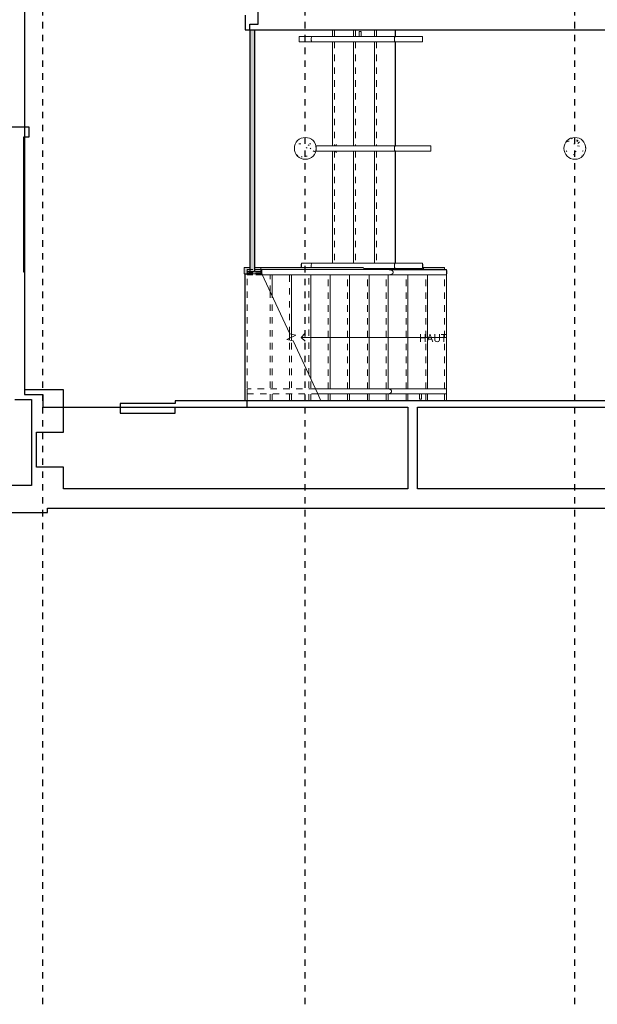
# Model space of a CAD drawing. Header units: metres. Extents: x -27.7 to 22.8, y -37.3 to -3.8.
# Tile 5 of 11: x -5.7 to 3.3, y -37.3 to -22. Entities that reach past the tile are written whole.
import ezdxf

# ---------------------------------------------------------------- set-up
doc = ezdxf.new("R2010")
doc.units = ezdxf.units.M
doc.linetypes.add('Ligne de quadrillage', pattern=[0.022225, 0.0127, -0.003175, 0.003175, -0.003175])
doc.linetypes.add('Tiret', pattern=[0.0025, 0.00125, -0.00125])
for name, color, linetype, lineweight in [('A-FLOR', 250, 'Continuous', 25), ('A-FLOR-HRAL', 250, 'Continuous', 18), ('A-FLOR-HRAL-MBND', 250, 'Tiret', 18), ('A-FLOR-MCUT', 250, 'Continuous', 25), ('A-WALL', 250, 'Continuous', 25), ('A-WALL-PATT', 250, 'Continuous', 25), ('I-WALL', 250, 'Continuous', 25), ('S-COLS', 250, 'Continuous', 18), ('S-GRID', 250, 'Continuous', 30), ('S-STRS', 250, 'Continuous', 18), ('S-STRS-ANNO', 250, 'Continuous', 18), ('S-STRS-IDEN', 250, 'Continuous', 18), ('S-STRS-MBND', 250, 'Tiret', 18)]:
    doc.layers.add(name, color=color, linetype=linetype, lineweight=lineweight)
doc.styles.add('Trebuchet MS', font='trebuc.ttf', dxfattribs={"height": 0.125})

# ---------------------------------------------------------------- blocks, each defined once
blk = doc.blocks.new('Poteau béton - Arrondi - 340-V3-SS2')
at = {"layer": 'S-COLS'}
h = blk.add_hatch(dxfattribs=at)
h.set_pattern_fill('FP_6', color=256, style=0, pattern_type=2)
h.set_pattern_definition([(50, (1.229, 24.016), (0.3647987, -0.031967), [0.038, -0.419]), (355, (1.229, 24.016), (-0.070921, 0.382637), [0.03, -0.335]), (100.451, (1.259, 24.013), (0.294358, 0.3502047), [0.032, -0.356]), (46.184, (1.229, 24.118), (0.542072, -0.083569), [0.057, -0.629]), (96.636, (1.274, 24.111), (0.474956, 0.495204), [0.049, -0.534]), (351.184, (1.229, 24.118), (0.47449, 0.495128), [0.046, -0.503]), (21, (1.28, 24.092), (0.3035623, -0.204817), [0.038, -0.419]), (326, (1.28, 24.092), (0.1234774, 0.369045), [0.03, -0.335]), (71.451, (1.305, 24.075), (0.427234, 0.1635883), [0.032, -0.356]), (37.5, (1.229, 24.016), (0.0065432, 0.1688822), [0.017, -0.314, 0.017, -0.324, -0.337]), (37.5, (1.229, 24.016), (0.0065432, 0.1688822), [-0.672, 0.017, -0.32]), (7.5, (1.229, 24.016), (0.1340145, 0.2002052), [0.017, -0.177, 0.017, -0.307, -0.128]), (7.5, (1.229, 24.016), (0.1340145, 0.2002052), [-0.518, 0.017, -0.112]), (327.5, (1.116, 24.016), (0.2712697, -0.0115642), [0.017, -0.11, 0.017, -0.379, -0.526]), (327.5, (1.116, 24.016), (0.2712697, -0.0115642), [-0.523, 0.017, -0.509]), (317.5, (1.065, 24.016), (0.2964495, 0.0511634), [0.017, -0.148, 0.017, -0.246, -0.373]), (317.5, (1.065, 24.016), (0.2964495, 0.0511634), [-0.428, 0.017, -0.357])])
h.paths.add_polyline_path([(0, -0.17), (0.044, -0.164), (0.085, -0.147), (0.12, -0.12), (0.147, -0.085), (0.164, -0.044), (0.17, 0), (0.164, 0.044), (0.147, 0.085), (0.12, 0.12), (0.084, 0.148), (0.044, 0.164), (0, 0.17), (-0.044, 0.164), (-0.085, 0.147), (-0.12, 0.12), (-0.147, 0.085), (-0.164, 0.044), (-0.17, 0), (-0.164, -0.044), (-0.147, -0.085), (-0.12, -0.12), (-0.085, -0.147), (-0.044, -0.164)])
for start, end in [(360, 180), (180, 360)]:
    blk.add_arc((0, 0), 0.17, start, end, dxfattribs=at)
blk = doc.blocks.new('Garde-corps - 50 x 12mm-V11-SS2')
at = {"layer": 'A-FLOR-HRAL'}
for p, q in [((-0.025, 0.002), (-0.025, 0.006)), ((-0.025, 0.006), (0.025, 0.006)), ((0.025, 0.006), (0.025, 0.002))]:
    blk.add_line(p, q, dxfattribs=at)
blk = doc.blocks.new('Garde-corps - 50 x 12mm-354303-SS2')
at = {"layer": 'A-FLOR-HRAL'}
for p, q in [((-0.025, -0.006), (-0.025, -0.002)), ((-0.025, -0.006), (0.025, -0.006)), ((0.025, -0.002), (0.025, -0.006))]:
    blk.add_line(p, q, dxfattribs=at)
blk = doc.blocks.new('Garde-corps - Garde-corps-447450-SS2')
at = {"rotation": 89.99999999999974}
for name, p in [('Garde-corps - 50 x 12mm-V11-SS2', (-1.287, -25.845)), ('Garde-corps - 50 x 12mm-354303-SS2', (0.596, -25.845))]:
    blk.add_blockref(name, p, dxfattribs=at)
blk = doc.blocks.new('Type de main courante - Main courante_Interne_-447554-SS2')
at = {"layer": 'A-FLOR-HRAL'}
for p, q in [((-1.129, -22.275), (-1.323, -22.275)), ((-1.323, -22.355), (-1.129, -22.355)), ((0.169, -22.275), (-1.129, -22.275)), ((-1.129, -22.355), (0.169, -22.355)), ((0.598, -22.275), (0.169, -22.275)), ((0.169, -22.355), (0.598, -22.355))]:
    blk.add_line(p, q, dxfattribs=at)
at = {"layer": 'A-FLOR-HRAL', "flags": 128}
for points in [[(-1.323, -22.315), (-1.323, -22.306), (-1.323, -22.298), (-1.323, -22.29), (-1.323, -22.284), (-1.323, -22.279), (-1.323, -22.276), (-1.323, -22.275)], [(-1.323, -22.355), (-1.323, -22.354), (-1.323, -22.351), (-1.323, -22.347), (-1.323, -22.34), (-1.323, -22.333), (-1.323, -22.324), (-1.323, -22.315)], [(0.598, -22.275), (0.598, -22.276), (0.598, -22.279), (0.598, -22.284), (0.598, -22.29), (0.598, -22.298), (0.598, -22.306), (0.598, -22.315)], [(0.598, -22.315), (0.598, -22.324), (0.598, -22.333), (0.598, -22.34), (0.598, -22.347), (0.598, -22.351), (0.598, -22.354), (0.598, -22.355)]]:
    blk.add_lwpolyline(points, dxfattribs=at)
at = {"layer": 'A-FLOR-HRAL'}
for points, knots in [([(-1.136, -22.315), (-1.136, -22.309), (-1.136, -22.297), (-1.134, -22.284), (-1.131, -22.277), (-1.13, -22.275), (-1.129, -22.275)], [0, 0, 0, 0, 0.285714, 0.571429, 0.785714, 1, 1, 1, 1]), ([(-1.129, -22.355), (-1.13, -22.355), (-1.131, -22.355), (-1.133, -22.351), (-1.135, -22.342), (-1.136, -22.329), (-1.136, -22.32), (-1.136, -22.315)], [0, 0, 0, 0, 0.142857, 0.285714, 0.571429, 0.785714, 1, 1, 1, 1]), ([(0.162, -22.315), (0.162, -22.309), (0.162, -22.297), (0.164, -22.284), (0.166, -22.277), (0.168, -22.275), (0.169, -22.275)], [0, 0, 0, 0, 0.285714, 0.571429, 0.785714, 1, 1, 1, 1]), ([(0.169, -22.355), (0.168, -22.355), (0.167, -22.355), (0.165, -22.351), (0.163, -22.342), (0.162, -22.329), (0.162, -22.32), (0.162, -22.315)], [0, 0, 0, 0, 0.142857, 0.285714, 0.571429, 0.785714, 1, 1, 1, 1])]:
    blk.add_open_spline(points, degree=3, knots=knots, dxfattribs=at)
blk = doc.blocks.new('Type de main courante - Main courante_Interne_-V12-SS2')
at = {"layer": 'A-FLOR-HRAL'}
for p, q in [((-1.323, -22.275), (-1.323, -22.275)), ((-1.323, -22.275), (-1.129, -22.275)), ((-1.323, -22.355), (-1.323, -22.356)), ((-1.323, -22.356), (-1.129, -22.356)), ((-1.129, -22.275), (0.169, -22.275)), ((-1.129, -22.356), (0.169, -22.356)), ((0.169, -22.275), (0.598, -22.275)), ((0.169, -22.356), (0.598, -22.356)), ((0.598, -22.275), (0.598, -22.275)), ((0.598, -22.355), (0.598, -22.356))]:
    blk.add_line(p, q, dxfattribs=at)
blk = doc.blocks.new('Support - Support mur - Support - Support mur-348790-SS2')
at = {"layer": 'A-FLOR-HRAL'}
for p, q in [((-0.015, 0.041), (-0.015, 0.121)), ((-0.015, 0.121), (0.015, 0.121)), ((0.015, 0.121), (0.015, 0.041))]:
    blk.add_line(p, q, dxfattribs=at)
blk = doc.blocks.new('Garde-corps - 50 x 12mm-608193-SS2')
at = {"layer": 'A-FLOR-HRAL'}
for p, q in [((-0.025, 0.002), (-0.025, 0.006)), ((-0.025, 0.006), (0.025, 0.006)), ((0.025, 0.006), (0.025, 0.002))]:
    blk.add_line(p, q, dxfattribs=at)
blk = doc.blocks.new('Garde-corps - Garde-corps-448142-SS2')
at = {"layer": 'A-FLOR-HRAL'}
for p, q in [((-1.906, -25.935), (-1.906, -25.955)), ((-1.906, -25.935), (-1.906, -25.955)), ((-1.903, -25.935), (-1.906, -25.935)), ((-1.901, -25.955), (-1.906, -25.955))]:
    blk.add_line(p, q, dxfattribs=at)
at = {"layer": 'A-FLOR-HRAL-MBND'}
for p, q in [((-2.133, -25.955), (-2.133, -25.935)), ((-2.046, -25.935), (-2.133, -25.935)), ((-2.133, -25.955), (-2.133, -25.935)), ((-2.046, -25.935), (-2.133, -25.935)), ((-2.046, -25.955), (-2.133, -25.955)), ((-2.046, -25.955), (-2.133, -25.955)), ((-1.906, -25.935), (-2.046, -25.935)), ((-1.906, -25.935), (-2.046, -25.935)), ((-1.906, -25.955), (-2.046, -25.955)), ((-1.906, -25.955), (-2.046, -25.955))]:
    blk.add_line(p, q, dxfattribs=at)
at = {"extrusion": (0, 0, -1), "zscale": -1, "rotation": 90.00000000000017}
blk.add_blockref('Garde-corps - 50 x 12mm-608193-SS2', (-0.969, -25.945), dxfattribs=at)
blk = doc.blocks.new('Type de traverse haute - Traverse haute_Interne_-448152-SS2')
at = {"layer": 'A-FLOR-HRAL'}
for p, q in [((0.971, -25.906), (0.078, -25.906)), ((0.078, -25.986), (0.971, -25.986))]:
    blk.add_line(p, q, dxfattribs=at)
for points, knots in [([(0.14, -25.946), (0.14, -25.944), (0.14, -25.941), (0.139, -25.937), (0.138, -25.935), (0.136, -25.932), (0.135, -25.93), (0.133, -25.928), (0.132, -25.926), (0.131, -25.925), (0.129, -25.923), (0.127, -25.921), (0.125, -25.919), (0.122, -25.918), (0.12, -25.916), (0.117, -25.915), (0.115, -25.914), (0.112, -25.912), (0.108, -25.911), (0.104, -25.91), (0.1, -25.908), (0.091, -25.907), (0.084, -25.906), (0.078, -25.906)], [0, 0, 0, 0, 0.071429, 0.107143, 0.142857, 0.178571, 0.214286, 0.25, 0.267857, 0.285714, 0.321429, 0.357143, 0.392857, 0.428571, 0.464286, 0.5, 0.535714, 0.571429, 0.625, 0.678571, 0.732143, 0.785714, 1, 1, 1, 1]), ([(0.971, -25.906), (0.971, -25.906), (0.971, -25.907), (0.971, -25.91), (0.971, -25.914), (0.971, -25.922), (0.971, -25.931), (0.971, -25.939), (0.971, -25.944), (0.971, -25.946)], [0, 0, 0, 0, 0.142857, 0.285714, 0.428571, 0.571429, 0.785714, 0.892857, 1, 1, 1, 1]), ([(0.078, -25.986), (0.083, -25.986), (0.089, -25.985), (0.098, -25.984), (0.104, -25.982), (0.108, -25.981), (0.111, -25.98), (0.114, -25.979), (0.117, -25.977), (0.12, -25.975), (0.123, -25.974), (0.125, -25.972), (0.127, -25.971), (0.128, -25.969), (0.13, -25.968), (0.131, -25.967), (0.133, -25.965), (0.135, -25.962), (0.137, -25.959), (0.138, -25.957), (0.138, -25.955), (0.14, -25.952), (0.14, -25.948), (0.14, -25.946)], [0, 0, 0, 0, 0.166667, 0.25, 0.333333, 0.375, 0.416667, 0.458333, 0.5, 0.541667, 0.583333, 0.625, 0.645833, 0.666667, 0.6875, 0.708333, 0.75, 0.791667, 0.833333, 0.854167, 0.875, 0.916667, 1, 1, 1, 1]), ([(0.971, -25.946), (0.971, -25.949), (0.971, -25.955), (0.971, -25.963), (0.971, -25.971), (0.971, -25.979), (0.971, -25.983), (0.971, -25.986), (0.971, -25.986), (0.971, -25.986)], [0, 0, 0, 0, 0.142857, 0.285714, 0.428571, 0.571429, 0.785714, 0.892857, 1, 1, 1, 1])]:
    blk.add_open_spline(points, degree=3, knots=knots, dxfattribs=at)
blk = doc.blocks.new('Type de traverse haute - Traverse haute_Interne_-V13-SS2')
at = {"layer": 'A-FLOR-HRAL', "linetype": 'Tiret'}
for p, q in [((-2.133, -25.987), (-2.133, -25.905)), ((-2.046, -25.905), (-2.133, -25.905)), ((-1.906, -25.905), (-2.046, -25.905)), ((-2.046, -25.987), (-2.133, -25.987)), ((-1.898, -25.987), (-2.046, -25.987))]:
    blk.add_line(p, q, dxfattribs=at)
at = {"layer": 'A-FLOR-HRAL'}
for p, q in [((-1.906, -25.905), (-1.906, -25.971)), ((0.971, -25.905), (-1.906, -25.905)), ((0.971, -25.906), (0.971, -25.905)), ((-1.906, -25.971), (-1.898, -25.987)), ((0.971, -25.987), (-1.898, -25.987)), ((0.971, -25.987), (0.971, -25.986))]:
    blk.add_line(p, q, dxfattribs=at)
blk = doc.blocks.new('Type de main courante - Main courante_Interne_-448468-SS2')
at = {"layer": 'A-FLOR-HRAL'}
for p, q in [((0.971, -27.76), (0.052, -27.76)), ((0.052, -27.84), (0.971, -27.84))]:
    blk.add_line(p, q, dxfattribs=at)
for points, knots in [([(0.115, -27.8), (0.115, -27.798), (0.115, -27.795), (0.114, -27.792), (0.113, -27.789), (0.112, -27.786), (0.11, -27.784), (0.108, -27.782), (0.107, -27.78), (0.106, -27.779), (0.104, -27.777), (0.102, -27.775), (0.099, -27.774), (0.097, -27.772), (0.094, -27.77), (0.092, -27.769), (0.089, -27.768), (0.086, -27.766), (0.082, -27.765), (0.078, -27.764), (0.074, -27.763), (0.065, -27.761), (0.058, -27.76), (0.052, -27.76)], [0, 0, 0, 0, 0.071429, 0.107143, 0.142857, 0.178571, 0.214286, 0.25, 0.267857, 0.285714, 0.321429, 0.357143, 0.392857, 0.428571, 0.464286, 0.5, 0.535714, 0.571429, 0.625, 0.678571, 0.732143, 0.785714, 1, 1, 1, 1]), ([(0.052, -27.84), (0.057, -27.84), (0.063, -27.84), (0.072, -27.838), (0.078, -27.837), (0.082, -27.835), (0.086, -27.834), (0.089, -27.833), (0.092, -27.831), (0.095, -27.83), (0.098, -27.828), (0.1, -27.826), (0.102, -27.825), (0.103, -27.824), (0.104, -27.823), (0.106, -27.821), (0.108, -27.819), (0.11, -27.817), (0.111, -27.815), (0.112, -27.813), (0.113, -27.812), (0.114, -27.81), (0.115, -27.806), (0.115, -27.803), (0.115, -27.8)], [0, 0, 0, 0, 0.166667, 0.25, 0.333333, 0.375, 0.416667, 0.458333, 0.5, 0.541667, 0.583333, 0.625, 0.645833, 0.666667, 0.6875, 0.708333, 0.75, 0.791667, 0.8125, 0.833333, 0.854167, 0.875, 0.916667, 1, 1, 1, 1]), ([(0.971, -27.76), (0.971, -27.76), (0.971, -27.761), (0.971, -27.764), (0.971, -27.769), (0.971, -27.776), (0.971, -27.785), (0.971, -27.794), (0.971, -27.798), (0.971, -27.8)], [0, 0, 0, 0, 0.142857, 0.285714, 0.428571, 0.571429, 0.785714, 0.892857, 1, 1, 1, 1]), ([(0.971, -27.8), (0.971, -27.803), (0.971, -27.809), (0.971, -27.818), (0.971, -27.825), (0.971, -27.833), (0.971, -27.838), (0.971, -27.84), (0.971, -27.84), (0.971, -27.84)], [0, 0, 0, 0, 0.142857, 0.285714, 0.428571, 0.571429, 0.785714, 0.892857, 1, 1, 1, 1])]:
    blk.add_open_spline(points, degree=3, knots=knots, dxfattribs=at)
blk = doc.blocks.new('Type de main courante - Main courante_Interne_-V14-SS2')
at = {"layer": 'A-FLOR-HRAL', "linetype": 'Tiret'}
for p, q in [((-2.134, -27.841), (-2.134, -27.76)), ((-1.072, -27.76), (-2.134, -27.76)), ((-1.034, -27.841), (-2.134, -27.841))]:
    blk.add_line(p, q, dxfattribs=at)
at = {"layer": 'A-FLOR-HRAL'}
for p, q in [((-1.072, -27.76), (-1.034, -27.841)), ((0.971, -27.76), (-1.072, -27.76)), ((0.971, -27.841), (-1.034, -27.841)), ((0.971, -27.76), (0.971, -27.76)), ((0.971, -27.841), (0.971, -27.84))]:
    blk.add_line(p, q, dxfattribs=at)
blk = doc.blocks.new('Type de traverse haute - Traverse haute_Interne_-448528-SS2')
at = {"layer": 'A-FLOR-HRAL'}
for p, q in [((-1.129, -25.806), (-1.289, -25.806)), ((0.169, -25.806), (-1.129, -25.806)), ((-0.322, -25.886), (0.169, -25.886)), ((0.598, -25.806), (0.169, -25.806)), ((0.169, -25.886), (0.598, -25.886))]:
    blk.add_line(p, q, dxfattribs=at)
at = {"layer": 'A-FLOR-HRAL', "flags": 128}
for points in [[(-1.289, -25.846), (-1.289, -25.837), (-1.289, -25.829), (-1.289, -25.821), (-1.289, -25.815), (-1.289, -25.81), (-1.289, -25.807), (-1.289, -25.806)], [(-1.289, -25.871), (-1.289, -25.863), (-1.289, -25.855), (-1.289, -25.846)], [(0.598, -25.806), (0.598, -25.807), (0.598, -25.81), (0.598, -25.815), (0.598, -25.821), (0.598, -25.829), (0.598, -25.837), (0.598, -25.846)], [(0.598, -25.846), (0.598, -25.855), (0.598, -25.863), (0.598, -25.871), (0.598, -25.877), (0.598, -25.882), (0.598, -25.885), (0.598, -25.886)]]:
    blk.add_lwpolyline(points, dxfattribs=at)
at = {"layer": 'A-FLOR-HRAL'}
for points, knots in [([(-1.136, -25.846), (-1.136, -25.84), (-1.136, -25.828), (-1.134, -25.815), (-1.131, -25.807), (-1.13, -25.806), (-1.129, -25.806)], [0, 0, 0, 0, 0.285714, 0.571429, 0.785714, 1, 1, 1, 1]), ([(-1.135, -25.871), (-1.135, -25.867), (-1.136, -25.859), (-1.136, -25.85), (-1.136, -25.846)], [0.5742319, 0.5742319, 0.5742319, 0.5742319, 0.7857143, 1, 1, 1, 1]), ([(0.162, -25.846), (0.162, -25.84), (0.162, -25.828), (0.164, -25.815), (0.166, -25.807), (0.168, -25.806), (0.169, -25.806)], [0, 0, 0, 0, 0.285714, 0.571429, 0.785714, 1, 1, 1, 1]), ([(0.169, -25.886), (0.168, -25.886), (0.167, -25.885), (0.165, -25.881), (0.163, -25.873), (0.162, -25.859), (0.162, -25.85), (0.162, -25.846)], [0, 0, 0, 0, 0.142857, 0.285714, 0.571429, 0.785714, 1, 1, 1, 1])]:
    blk.add_open_spline(points, degree=3, knots=knots, dxfattribs=at)
blk = doc.blocks.new('Type de traverse haute - Traverse haute_Interne_-V15-SS2')
at = {"layer": 'A-FLOR-HRAL'}
for p, q in [((-1.289, -25.805), (-1.289, -25.806)), ((-1.289, -25.805), (-1.129, -25.805)), ((-1.129, -25.805), (0.169, -25.805)), ((-0.297, -25.887), (0.169, -25.887)), ((0.169, -25.805), (0.598, -25.805)), ((0.169, -25.887), (0.598, -25.887)), ((0.598, -25.805), (0.598, -25.806)), ((0.598, -25.886), (0.598, -25.887))]:
    blk.add_line(p, q, dxfattribs=at)
blk = doc.blocks.new('Type de traverse haute - Traverse haute_Interne_-448648-SS2')
at = {"layer": 'A-FLOR-HRAL'}
for p, q in [((0.169, -23.977), (-1.059, -23.977)), ((-1.059, -24.057), (0.169, -24.057)), ((0.725, -23.977), (0.169, -23.977)), ((0.169, -24.057), (0.725, -24.057))]:
    blk.add_line(p, q, dxfattribs=at)
at = {"layer": 'A-FLOR-HRAL', "flags": 128}
for points in [[(0.725, -23.977), (0.725, -23.978), (0.725, -23.98), (0.725, -23.985), (0.725, -23.992), (0.725, -23.999), (0.725, -24.008), (0.725, -24.017)], [(0.725, -24.017), (0.725, -24.025), (0.725, -24.034), (0.725, -24.041), (0.725, -24.048), (0.725, -24.053), (0.725, -24.056), (0.725, -24.057)]]:
    blk.add_lwpolyline(points, dxfattribs=at)
at = {"layer": 'A-FLOR-HRAL'}
for points, knots in [([(-1.059, -24.017), (-1.059, -24.013), (-1.059, -24.008), (-1.059, -23.999), (-1.059, -23.991), (-1.059, -23.984), (-1.059, -23.979), (-1.059, -23.977), (-1.059, -23.977), (-1.059, -23.977)], [0, 0, 0, 0, 0.142857, 0.285714, 0.428571, 0.571429, 0.785714, 0.892857, 1, 1, 1, 1]), ([(-1.059, -24.057), (-1.059, -24.057), (-1.059, -24.056), (-1.059, -24.053), (-1.059, -24.048), (-1.059, -24.041), (-1.059, -24.032), (-1.059, -24.023), (-1.059, -24.019), (-1.059, -24.017)], [0, 0, 0, 0, 0.142857, 0.285714, 0.428571, 0.571429, 0.785714, 0.892857, 1, 1, 1, 1]), ([(0.162, -24.017), (0.162, -24.011), (0.162, -23.999), (0.164, -23.985), (0.166, -23.978), (0.168, -23.977), (0.169, -23.977)], [0, 0, 0, 0, 0.285714, 0.571429, 0.785714, 1, 1, 1, 1]), ([(0.169, -24.057), (0.168, -24.057), (0.167, -24.056), (0.165, -24.052), (0.163, -24.043), (0.162, -24.03), (0.162, -24.021), (0.162, -24.017)], [0, 0, 0, 0, 0.142857, 0.285714, 0.571429, 0.785714, 1, 1, 1, 1])]:
    blk.add_open_spline(points, degree=3, knots=knots, dxfattribs=at)
blk = doc.blocks.new('Type de traverse haute - Traverse haute_Interne_-V17-SS2')
at = {"layer": 'A-FLOR-HRAL'}
for p, q in [((-1.059, -23.976), (-1.059, -23.977)), ((-1.059, -23.976), (0.169, -23.976)), ((-1.059, -24.057), (-1.059, -24.057)), ((-1.059, -24.057), (0.169, -24.057)), ((0.169, -23.976), (0.725, -23.976)), ((0.169, -24.057), (0.725, -24.057)), ((0.725, -23.976), (0.725, -23.977)), ((0.725, -24.057), (0.725, -24.057))]:
    blk.add_line(p, q, dxfattribs=at)
blk = doc.blocks.new('limon 7 - limon 7-608426-SS2')
at = {"layer": 'S-STRS'}
for points in [[(-2.018, -25.971), (-1.921, -25.971), (-1.921, -25.871), (-2.018, -25.871), (-2.018, -25.934), (-2.093, -25.934), (-2.093, -25.871), (-2.183, -25.871), (-2.183, -25.971), (-2.093, -25.971)], [(-1.9, -25.971), (-1.901, -25.955), (-1.906, -25.955), (-1.906, -25.935), (-1.903, -25.935), (-1.906, -25.905), (0.61, -25.905), (0.61, -25.871), (0.598, -25.871), (0.598, -25.887), (-0.296, -25.886), (-0.297, -25.886), (-0.303, -25.885), (-0.309, -25.883), (-0.314, -25.879), (-0.319, -25.874), (-0.321, -25.871), (-1.921, -25.871), (-1.921, -25.971), (-1.906, -25.971)], [(0.61, -25.905), (0.941, -25.905), (0.941, -25.871), (0.61, -25.871)]]:
    blk.add_hatch(color=256, dxfattribs=at).paths.add_polyline_path(points)
for p, q in [((-2.093, -25.871), (-2.183, -25.871)), ((-2.183, -25.871), (-2.183, -25.971)), ((-1.921, -25.871), (-2.018, -25.871)), ((-1.921, -25.971), (-1.921, -25.871)), ((-1.921, -25.871), (-0.322, -25.871)), ((0.598, -25.871), (0.61, -25.871)), ((0.61, -25.871), (0.941, -25.871)), ((0.61, -25.905), (0.61, -25.871)), ((0.941, -25.905), (0.941, -25.871)), ((-2.183, -25.971), (-1.921, -25.971)), ((-1.906, -25.971), (-1.921, -25.971))]:
    blk.add_line(p, q, dxfattribs=at)

msp = doc.modelspace()

# ---------------------------------------------------------------- hatches: boundary and pattern name
at = {"layer": 'A-WALL-PATT'}
msp.add_hatch(color=256, dxfattribs=at).paths.add_polyline_path([(-2.018, -25.934), (-2.018, -22.169), (-2.093, -22.169), (-2.093, -25.934)])
at = {"layer": 'S-COLS'}
h = msp.add_hatch(dxfattribs=at)
h.set_pattern_fill('FP_1', color=256, style=0, pattern_type=2)
h.set_pattern_definition([(50, (0, 0), (0.3647987, -0.031967), [0.038, -0.419]), (355, (0, 0), (-0.070921, 0.382637), [0.03, -0.335]), (100.451, (0.03, -0.003), (0.294358, 0.3502047), [0.032, -0.356]), (46.184, (0, 0.102), (0.542072, -0.083569), [0.057, -0.629]), (96.636, (0.045, 0.095), (0.474956, 0.495204), [0.049, -0.534]), (351.184, (0, 0.102), (0.47449, 0.495128), [0.046, -0.503]), (21, (0.051, 0.076), (0.3035623, -0.204817), [0.038, -0.419]), (326, (0.051, 0.076), (0.1234774, 0.369045), [0.03, -0.335]), (71.451, (0.076, 0.059), (0.427234, 0.1635883), [0.032, -0.356]), (37.5, (0, 0), (0.0065432, 0.1688822), [0.017, -0.314, 0.017, -0.324, -0.337]), (37.5, (0, 0), (0.0065432, 0.1688822), [-0.672, 0.017, -0.32]), (7.5, (0, 0), (0.1340145, 0.2002052), [0.017, -0.177, 0.017, -0.307, -0.128]), (7.5, (0, 0), (0.1340145, 0.2002052), [-0.518, 0.017, -0.112]), (327.5, (-0.113, 0), (0.2712697, -0.0115642), [0.017, -0.11, 0.017, -0.379, -0.526]), (327.5, (-0.113, 0), (0.2712697, -0.0115642), [-0.523, 0.017, -0.509]), (317.5, (-0.164, 0), (0.2964495, 0.0511634), [0.017, -0.148, 0.017, -0.246, -0.373]), (317.5, (-0.164, 0), (0.2964495, 0.0511634), [-0.428, 0.017, -0.357])])
h.paths.add_polyline_path([(2.971, -24.186), (3.015, -24.18), (3.056, -24.163), (3.091, -24.136), (3.118, -24.101), (3.135, -24.06), (3.141, -24.016), (3.135, -23.972), (3.118, -23.931), (3.091, -23.896), (3.056, -23.869), (3.015, -23.852), (2.971, -23.846), (2.927, -23.852), (2.886, -23.869), (2.851, -23.896), (2.824, -23.931), (2.807, -23.972), (2.801, -24.016), (2.807, -24.06), (2.824, -24.101), (2.851, -24.136), (2.886, -24.163), (2.927, -24.18)])

# ---------------------------------------------------------------- linework, layer by layer
at = {"layer": 'A-FLOR'}
for p, q in [((-5.602, -19.998), (-5.602, -25.946)), ((-1.961, -22.079), (-1.961, -20.095)), ((-2.093, -22.169), (-2.093, -22.079)), ((-2.093, -22.079), (-1.961, -22.079)), ((0.169, -22.169), (0.169, -22.275)), ((0.169, -22.356), (0.169, -23.976)), ((0.169, -24.057), (0.169, -25.805)), ((-2.164, -27.946), (-2.164, -25.971)), ((-2.164, -25.971), (-2.093, -25.971)), ((-2.093, -25.971), (-2.093, -25.934)), ((-5.602, -27.775), (-5.602, -27.85)), ((-5.602, -27.85), (-5.32, -27.85)), ((-5.32, -27.85), (-5.32, -28.046)), ((-5.32, -28.046), (-2.134, -28.046)), ((-2.134, -28.046), (-2.134, -27.946))]:
    msp.add_line(p, q, dxfattribs=at)
at = {"layer": 'A-FLOR-MCUT'}
msp.add_line((-5.602, -25.946), (-5.602, -27.775), dxfattribs=at)
at = {"layer": 'A-WALL'}
for p, q in [((-5.495, -29.268), (-12.932, -29.268)), ((0.37, -29.318), (-4.995, -29.318)), ((12.159, -29.318), (0.52, -29.318)), ((-13.485, -29.688), (-5.245, -29.688)), ((-5.245, -29.618), (18.605, -29.618)), ((-5.245, -29.688), (-5.245, -29.618))]:
    msp.add_line(p, q, dxfattribs=at)
at = {"layer": 'I-WALL'}
for p, q in [((-2.168, -21.939), (-2.168, -22.169)), ((-2.168, -22.169), (11.302, -22.169)), ((-2.093, -22.169), (-2.093, -25.934)), ((-2.018, -22.169), (-2.018, -25.934)), ((-5.532, -23.685), (-7.004, -23.685)), ((-5.532, -23.835), (-5.532, -23.685)), ((-5.612, -23.835), (-5.532, -23.835)), ((-5.612, -25.946), (-5.612, -23.835)), ((-5.602, -25.946), (-5.612, -25.946)), ((-2.093, -25.934), (-2.018, -25.934)), ((-4.995, -27.775), (-5.602, -27.775)), ((-4.995, -28.438), (-4.995, -27.775)), ((-5.752, -27.925), (-5.495, -27.925)), ((-5.495, -27.925), (-5.495, -29.268)), ((-3.255, -27.99), (-4.114, -27.99)), ((-4.114, -27.99), (-4.114, -28.14)), ((11.302, -27.946), (-3.255, -27.946)), ((-3.255, -27.946), (-3.255, -27.99)), ((-3.255, -28.14), (-3.255, -28.046)), ((-2.134, -28.046), (0.37, -28.046)), ((0.37, -28.046), (0.37, -29.318)), ((0.52, -28.046), (12.159, -28.046)), ((0.52, -29.318), (0.52, -28.046)), ((-4.114, -28.14), (-3.255, -28.14)), ((-5.415, -28.98), (-5.415, -28.438)), ((-5.415, -28.438), (-4.995, -28.438)), ((-4.995, -28.98), (-5.415, -28.98)), ((-4.995, -29.318), (-4.995, -28.98))]:
    msp.add_line(p, q, dxfattribs=at)
at = {"layer": 'S-COLS'}
for start, end in [(360, 180), (180, 360)]:
    msp.add_arc((2.971, -24.016), 0.17, start, end, dxfattribs=at)
at = {"layer": 'S-GRID', "linetype": 'Ligne de quadrillage'}
for p, q in [((-5.32, -37.347), (-5.32, -4.451)), ((-1.229, -37.347), (-1.229, -4.451)), ((2.971, -37.347), (2.971, -4.451))]:
    msp.add_line(p, q, dxfattribs=at)
at = {"layer": 'S-STRS'}
for p, q in [((-0.805, -22.169), (-0.805, -22.275)), ((-0.478, -22.169), (-0.478, -22.275)), ((-0.151, -22.169), (-0.151, -22.275)), ((0.169, -22.169), (0.169, -22.275)), ((-0.805, -22.356), (-0.805, -23.976)), ((-0.478, -22.356), (-0.478, -23.976)), ((-0.151, -22.356), (-0.151, -23.976)), ((0.169, -22.356), (0.169, -23.976)), ((-0.805, -24.057), (-0.805, -25.805)), ((-0.478, -24.057), (-0.478, -25.805)), ((-0.151, -24.057), (-0.151, -25.805)), ((0.169, -24.057), (0.169, -25.805)), ((-1.9, -25.971), (-1.906, -25.971)), ((-1.744, -26.318), (-1.744, -25.987)), ((-1.445, -26.908), (-1.445, -25.987)), ((-1.145, -27.602), (-1.145, -25.987)), ((-0.842, -27.76), (-0.842, -25.987)), ((-0.541, -27.76), (-0.541, -25.987)), ((-0.232, -27.76), (-0.232, -25.987)), ((0.063, -27.76), (0.063, -25.987)), ((0.37, -27.76), (0.37, -25.987)), ((0.677, -27.76), (0.677, -25.987)), ((0.971, -27.76), (0.971, -25.987)), ((-1.445, -27.009), (-1.445, -26.959)), ((-0.842, -27.946), (-0.842, -27.841)), ((-0.541, -27.946), (-0.541, -27.841)), ((-0.232, -27.946), (-0.232, -27.841)), ((0.063, -27.946), (0.063, -27.841)), ((0.37, -27.946), (0.37, -27.841)), ((0.677, -27.946), (0.677, -27.841)), ((0.971, -27.946), (0.971, -27.841))]:
    msp.add_line(p, q, dxfattribs=at)
at = {"layer": 'S-STRS', "linetype": 'Tiret'}
for p, q in [((-0.775, -22.169), (-0.775, -22.275)), ((-0.448, -22.169), (-0.448, -22.275)), ((-0.121, -22.169), (-0.121, -22.275)), ((-0.775, -22.356), (-0.775, -23.976)), ((-0.448, -22.356), (-0.448, -23.976)), ((-0.121, -22.356), (-0.121, -23.976)), ((-0.775, -24.057), (-0.775, -25.805)), ((-0.448, -24.057), (-0.448, -25.805)), ((-0.121, -24.057), (-0.121, -25.805)), ((-1.774, -26.253), (-1.774, -25.987)), ((-1.475, -26.894), (-1.475, -25.987)), ((-1.175, -27.538), (-1.175, -25.987)), ((-0.872, -27.76), (-0.872, -25.987)), ((-0.571, -27.76), (-0.571, -25.987)), ((-0.262, -27.76), (-0.262, -25.987)), ((0.033, -27.76), (0.033, -25.987)), ((0.34, -27.76), (0.34, -25.987)), ((0.647, -27.76), (0.647, -25.987)), ((0.941, -27.76), (0.941, -25.987)), ((-1.475, -27.001), (-1.475, -26.973)), ((-0.872, -27.946), (-0.872, -27.841)), ((-0.571, -27.946), (-0.571, -27.841)), ((-0.262, -27.946), (-0.262, -27.841)), ((0.033, -27.946), (0.033, -27.841)), ((0.34, -27.946), (0.34, -27.841)), ((0.647, -27.946), (0.647, -27.841)), ((0.941, -27.946), (0.941, -27.841))]:
    msp.add_line(p, q, dxfattribs=at)
at = {"layer": 'S-STRS-ANNO'}
for p, q in [((-0.767, -24.057), (-0.742, -24.082)), ((-0.76, -23.976), (-0.742, -23.957)), ((-1.295, -26.959), (-1.233, -26.896)), ((-1.145, -26.959), (-1.295, -26.959)), ((-1.295, -26.959), (-1.233, -27.021)), ((-0.842, -26.959), (-1.145, -26.959)), ((-0.541, -26.959), (-0.842, -26.959)), ((-0.232, -26.959), (-0.541, -26.959)), ((0.063, -26.959), (-0.232, -26.959)), ((0.37, -26.959), (0.063, -26.959)), ((0.677, -26.959), (0.37, -26.959)), ((0.971, -26.959), (0.677, -26.959))]:
    msp.add_line(p, q, dxfattribs=at)
at = {"layer": 'S-STRS-MBND'}
for p, q in [((-2.134, -27.946), (-2.134, -25.971)), ((-1.906, -25.971), (-2.134, -25.971)), ((-1.774, -27.946), (-1.774, -26.253)), ((-1.744, -27.946), (-1.744, -26.318)), ((-1.475, -26.973), (-1.475, -26.894)), ((-1.445, -26.959), (-1.445, -26.908)), ((-1.475, -27.946), (-1.475, -27.001)), ((-1.445, -27.946), (-1.445, -27.009)), ((-1.175, -27.946), (-1.175, -27.538)), ((-1.145, -27.946), (-1.145, -27.602)), ((-1.625, -27.946), (-2.134, -27.946))]:
    msp.add_line(p, q, dxfattribs=at)
at = {"layer": 'S-STRS-MBND', "linetype": 'Continuous'}
for p, q in [((-1.906, -25.971), (-1.472, -26.902)), ((-1.374, -26.925), (-1.516, -26.992)), ((-1.472, -26.902), (-1.374, -26.925)), ((-1.516, -26.992), (-1.419, -27.015)), ((-1.419, -27.015), (-1.072, -27.76)), ((-1.034, -27.841), (-0.985, -27.946))]:
    msp.add_line(p, q, dxfattribs=at)

# ---------------------------------------------------------------- block references
at = {"layer": 'A-FLOR-HRAL'}
for name, p in [('Support - Support mur - Support - Support mur-348790-SS2', (-0.375, -22.315)), ('Type de main courante - Main courante_Interne_-447554-SS2', (0, 0)), ('Type de main courante - Main courante_Interne_-V12-SS2', (0, 0)), ('Type de traverse haute - Traverse haute_Interne_-V17-SS2', (0, 0)), ('Type de traverse haute - Traverse haute_Interne_-448648-SS2', (0, 0)), ('Type de traverse haute - Traverse haute_Interne_-V13-SS2', (0, 0)), ('Garde-corps - Garde-corps-447450-SS2', (0, 0)), ('Type de traverse haute - Traverse haute_Interne_-V15-SS2', (0, 0)), ('Type de traverse haute - Traverse haute_Interne_-448528-SS2', (0, 0)), ('Type de traverse haute - Traverse haute_Interne_-448152-SS2', (0, 0)), ('Garde-corps - Garde-corps-448142-SS2', (0, 0)), ('Type de main courante - Main courante_Interne_-V14-SS2', (0, 0)), ('Type de main courante - Main courante_Interne_-448468-SS2', (0, 0))]:
    msp.add_blockref(name, p, dxfattribs=at)
at = {"layer": 'A-FLOR-HRAL', "rotation": 180}
msp.add_blockref('Support - Support mur - Support - Support mur-348790-SS2', (0.564, -27.8), dxfattribs=at)
at = {"layer": 'S-COLS'}
msp.add_blockref('Poteau béton - Arrondi - 340-V3-SS2', (-1.229, -24.016), dxfattribs=at)
at = {"layer": 'S-STRS'}
msp.add_blockref('limon 7 - limon 7-608426-SS2', (0, 0), dxfattribs=at)

# ---------------------------------------------------------------- texts
at = {"layer": 'S-STRS-IDEN', "insert": (0.541, -26.908), "char_height": 0.125, "width": 0.51635, "attachment_point": 1, "line_spacing_factor": 1.048425, "style": 'Trebuchet MS'}
msp.add_mtext('HAUT', dxfattribs=at)

doc.saveas('drawing.dxf')
